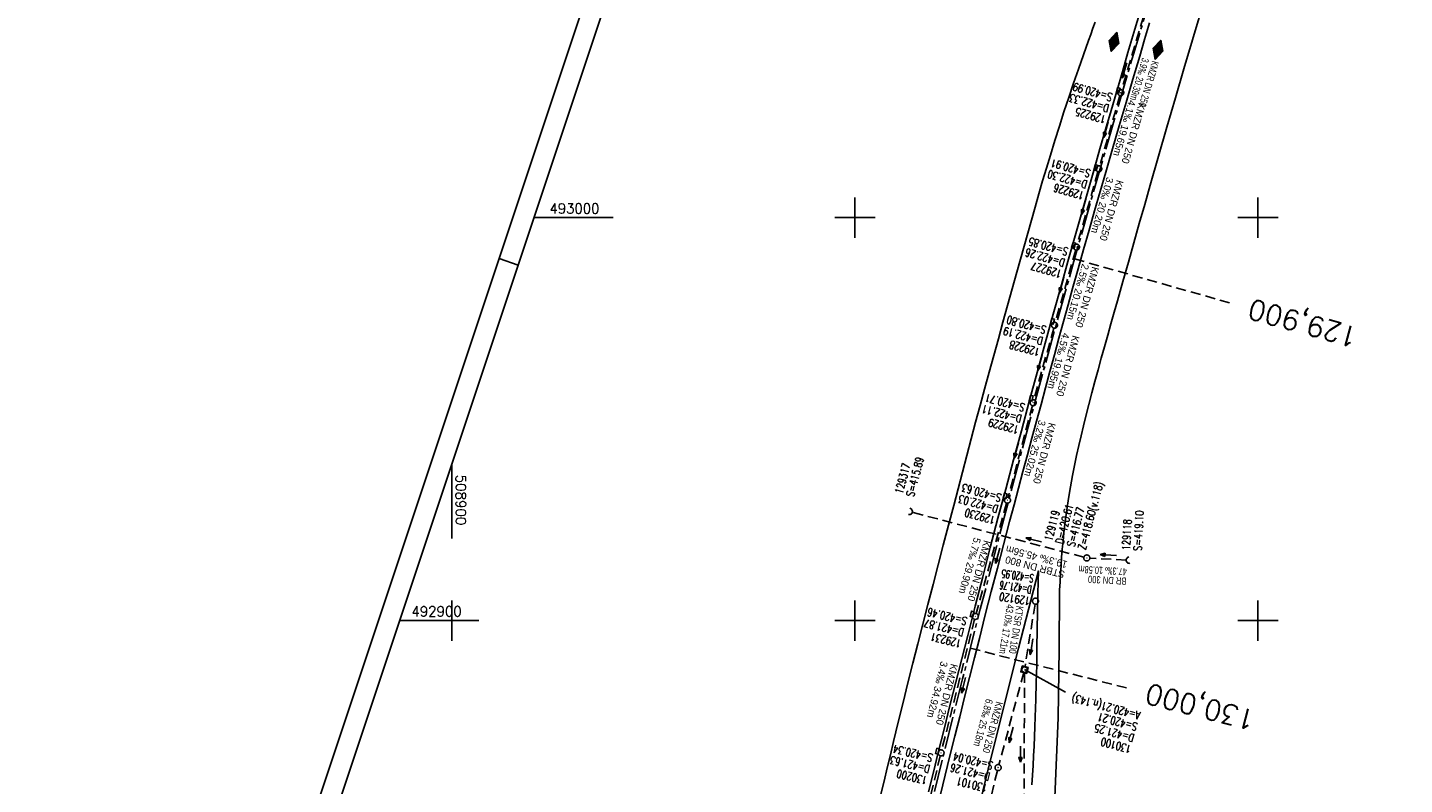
# Model space of a CAD drawing. Extents: x 508795 to 509435, y 492545 to 493716.
# Tile 3 of 9: x 508795 to 509136, y 492859 to 493047. Entities that reach past the tile are written whole.
import ezdxf
from ezdxf.enums import TextEntityAlignment as Align

# ---------------------------------------------------------------- set-up
doc = ezdxf.new("R2010")
doc.units = 0
doc.header["$LTSCALE"] = 10
doc.header["$MEASUREMENT"] = 0
for name, pattern in [('ACHSE', [5.5, 4, -0.5, 0.5, -0.5]), ('LT00', [0]), ('LT17', [0.15, 0.1, -0.05]), ('STRICHLINIE2', [0.375, 0.25, -0.125])]:
    doc.linetypes.add(name, pattern=pattern)
doc.layers.get('0').update_dxf_attribs({"linetype": 'LT00'})
for name, color, linetype in [('-BESCH', 7, 'STRICHLINIE2'), ('-BKAN004', 140, 'LT00'), ('-BSCH004', 5, 'LT00'), ('-Halt-Pfeil', 4, 'LT00'), ('A-TEXT-KILOMETER', 30, 'LT17'), ('AX-020', 250, 'ACHSE'), ('HTP_OST', 11, 'LT00'), ('HTP_WEST', 11, 'LT00'), ('RAHMEN', 250, 'Continuous'), ('V_AFBR_BAB', 1, 'LT00'), ('V_BFBR_BAB', 1, 'LT00'), ('V_KA_MULD', 182, 'LT00'), ('V_KA_PRUF', 182, 'LT00'), ('V_RASTER', 250, 'LT00'), ('V_SINKK', 182, 'LT00'), ('V_UK_DURCH', 182, 'LT00')]:
    doc.layers.add(name, color=color, linetype=linetype)
doc.styles.add('Haltungsbeschriftung', font='ARIAL.TTF', dxfattribs={"width": 0.75})
doc.styles.add('Kilometrierung', font='romans.shx')
doc.styles.add('schachtbeschriftung', font='romans.shx', dxfattribs={"height": 2})
doc.styles.get("Standard").update_dxf_attribs({"font": 'romans.shx', "width": 0.8})

# ---------------------------------------------------------------- blocks, each defined once
blk = doc.blocks.new('SYMB1107')
at = {"color": 0, "linetype": 'ByBlock'}
for points in [[(-0.2, 0), (-0.196157, 0.039018), (-0.184776, 0.076537), (-0.166294, 0.111114), (-0.141421, 0.141421), (-0.111114, 0.166294), (-0.076537, 0.184776), (-0.039018, 0.196157), (0, 0.2)], [(0, 0.2), (0.039018, 0.196157), (0.076537, 0.184776), (0.111114, 0.166294), (0.141421, 0.141421), (0.166294, 0.111114), (0.184776, 0.076537), (0.196157, 0.039018), (0.2, 0)]]:
    blk.add_lwpolyline(points, dxfattribs=at)
blk = doc.blocks.new('SYMB0003')
at = {"color": 0, "linetype": 'ByBlock'}
for p, q in [((-0.015712, 0), (0.010166, 0.012015)), ((0, -0.021257), (-0.015712, 0)), ((0.010166, 0.012015), (0, -0.021257))]:
    blk.add_line(p, q, dxfattribs=at)
for points in [[(-0.031395, 0.499013), (-0.093691, 0.491144), (-0.154509, 0.475528), (-0.21289, 0.452414), (-0.267913, 0.422164), (-0.318712, 0.385257), (-0.364484, 0.342274), (-0.404509, 0.293893), (-0.438154, 0.240877), (-0.464888, 0.184062), (-0.484292, 0.124345), (-0.496058, 0.062667), (-0.5, 0)], [(-0.5, 0), (-0.496058, -0.062667), (-0.484292, -0.124345), (-0.464888, -0.184062), (-0.438154, -0.240877), (-0.404509, -0.293893), (-0.364485, -0.342274), (-0.318712, -0.385257), (-0.267914, -0.422164), (-0.21289, -0.452414), (-0.154509, -0.475529), (-0.093691, -0.491144), (-0.031395, -0.499014), (0.031395, -0.499014)], [(0.5, 0), (0.496057, 0.062667), (0.484292, 0.124345), (0.464888, 0.184062), (0.438153, 0.240877), (0.404509, 0.293893), (0.364484, 0.342274), (0.318712, 0.385257), (0.267913, 0.422164), (0.21289, 0.452414), (0.154509, 0.475528), (0.093691, 0.491144), (0.031395, 0.499013), (-0.031395, 0.499013)], [(0.031395, -0.499014), (0.093691, -0.491144), (0.154509, -0.475529), (0.21289, -0.452414), (0.267914, -0.422164), (0.318712, -0.385257), (0.364485, -0.342274), (0.404509, -0.293893), (0.438154, -0.240877), (0.464889, -0.184062), (0.484292, -0.124345), (0.496058, -0.062667), (0.5, 0)]]:
    blk.add_lwpolyline(points, dxfattribs=at)
blk = doc.blocks.new('SYMB1210')
at = {"color": 0, "linetype": 'ByBlock'}
blk.add_line((0.018815, -0.179014), (0.055623, -0.17119), dxfattribs=at)
for points in [[(-0.2, -0.2), (-0.2, 0.2), (0.2, 0.2), (0.2, -0.2), (-0.2, -0.2)], [(0.018815, 0.179014), (-0.018815, 0.179014), (-0.055623, 0.17119), (-0.09, 0.155885), (-0.120444, 0.133766), (-0.145623, 0.105801), (-0.164438, 0.073213), (-0.176067, 0.037424), (-0.18, 0)], [(-0.18, 0), (-0.176067, -0.037424), (-0.164438, -0.073213), (-0.145623, -0.105801), (-0.120444, -0.133766), (-0.09, -0.155885), (-0.055623, -0.17119), (-0.018815, -0.179014), (0.018815, -0.179014)], [(0.18, 0), (0.176067, 0.037424), (0.164438, 0.073213), (0.145623, 0.105801), (0.120444, 0.133766), (0.09, 0.155885), (0.055623, 0.17119), (0.018815, 0.179014)], [(0.055623, -0.17119), (0.09, -0.155885), (0.120444, -0.133766), (0.145623, -0.105801), (0.164438, -0.073213), (0.176067, -0.037424), (0.18, 0)]]:
    blk.add_lwpolyline(points, dxfattribs=at)
blk = doc.blocks.new('SYMB0652')
at = {"color": 0, "linetype": 'ByBlock'}
blk.add_lwpolyline([(-0.15, -0.075), (0.15, -0.075), (0.15, 0.075), (-0.15, 0.075), (-0.15, -0.075)], dxfattribs=at)
blk = doc.blocks.new('SYMB0071')
at = {"color": 0, "linetype": 'ByBlock'}
for p, q in [((-0.5, 0), (0, 0.25)), ((0, -0.25), (-0.5, 0)), ((-0.5, 0), (-0.5, 0)), ((-0.48, -0.01), (-0.48, 0.01)), ((-0.46, -0.02), (-0.46, 0.02)), ((-0.44, -0.03), (-0.44, 0.03)), ((-0.42, -0.04), (-0.42, 0.04)), ((-0.4, -0.05), (-0.4, 0.05)), ((-0.38, -0.06), (-0.38, 0.06)), ((-0.36, -0.07), (-0.36, 0.07)), ((-0.34, -0.08), (-0.34, 0.08)), ((-0.32, -0.09), (-0.32, 0.09)), ((-0.3, -0.1), (-0.3, 0.1)), ((-0.28, -0.11), (-0.28, 0.11)), ((-0.26, -0.12), (-0.26, 0.12)), ((-0.24, -0.13), (-0.24, 0.13)), ((-0.22, -0.14), (-0.22, 0.14)), ((-0.2, -0.15), (-0.2, 0.15)), ((-0.18, -0.16), (-0.18, 0.16)), ((-0.16, -0.17), (-0.16, 0.17)), ((-0.14, -0.18), (-0.14, 0.18)), ((-0.12, -0.19), (-0.12, 0.19)), ((-0.1, -0.2), (-0.1, 0.2)), ((-0.08, -0.21), (-0.08, 0.21)), ((-0.06, -0.22), (-0.06, 0.22)), ((-0.04, -0.23), (-0.04, 0.23)), ((-0.02, -0.24), (-0.02, 0.24)), ((0, 0.25), (0.5, 0)), ((0, -0.25), (0, 0.25)), ((0.5, 0), (0, -0.25)), ((0.02, -0.24), (0.02, 0.24)), ((0.04, -0.23), (0.04, 0.23)), ((0.06, -0.22), (0.06, 0.22)), ((0.08, -0.21), (0.08, 0.21)), ((0.1, -0.2), (0.1, 0.2)), ((0.12, -0.19), (0.12, 0.19)), ((0.14, -0.18), (0.14, 0.18)), ((0.16, -0.17), (0.16, 0.17)), ((0.18, -0.16), (0.18, 0.16)), ((0.2, -0.15), (0.2, 0.15)), ((0.22, -0.14), (0.22, 0.14)), ((0.24, -0.13), (0.24, 0.13)), ((0.26, -0.12), (0.26, 0.12)), ((0.28, -0.11), (0.28, 0.11)), ((0.3, -0.1), (0.3, 0.1)), ((0.32, -0.09), (0.32, 0.09)), ((0.34, -0.08), (0.34, 0.08)), ((0.36, -0.07), (0.36, 0.07)), ((0.38, -0.06), (0.38, 0.06)), ((0.4, -0.05), (0.4, 0.05)), ((0.42, -0.04), (0.42, 0.04)), ((0.44, -0.03), (0.44, 0.03)), ((0.46, -0.02), (0.46, 0.02)), ((0.48, -0.01), (0.48, 0.01))]:
    blk.add_line(p, q, dxfattribs=at)
blk = doc.blocks.new('SYMB0070')
at = {"color": 0, "linetype": 'ByBlock'}
for p, q in [((-0.5, 0), (0.2, 0)), ((0.5, 0), (0.2, 0.1)), ((0.2, 0.1), (0.2, 0)), ((0.468, 0), (0.21, 0.086)), ((0.21, 0.086), (0.21, -0.086)), ((0.21, -0.086), (0.468, 0)), ((0.22, -0.072), (0.437, 0)), ((0.23, -0.058), (0.405, 0)), ((0.24, -0.045), (0.374, 0)), ((0.342, 0), (0.25, 0.031)), ((0.25, 0.031), (0.25, -0.031)), ((0.25, -0.031), (0.342, 0)), ((0.26, -0.017), (0.31, 0)), ((0.27, -0.003), (0.279, 0))]:
    blk.add_line(p, q, dxfattribs=at)
for points in [[(0.2, 0), (0.2, -0.1), (0.5, 0)], [(0.437, 0), (0.22, 0.072), (0.22, -0.072)], [(0.405, 0), (0.23, 0.058), (0.23, -0.058)], [(0.374, 0), (0.24, 0.045), (0.24, -0.045)], [(0.31, 0), (0.26, 0.017), (0.26, -0.017)], [(0.279, 0), (0.27, 0.003), (0.27, -0.003)]]:
    blk.add_lwpolyline(points, dxfattribs=at)

msp = doc.modelspace()

# ---------------------------------------------------------------- linework, layer by layer
at = {"layer": '-BESCH'}
for p, q in [((509071.57, 493049.8), (509066.17, 493031.69)), ((509065.75, 493030.25), (509060.73, 493012.81)), ((509060.31, 493011.37), (509055.19, 492993.39)), ((509054.78, 492991.95), (509049.73, 492974)), ((509049.32, 492972.55), (509044.43, 492954.77)), ((509044.03, 492953.32), (509038.03, 492930.57)), ((509056.81, 492915.71), (509014.2, 492926.88)), ((509037.64, 492929.13), (509030.07, 492901.75)), ((509067.35, 492915.01), (509058.29, 492915.48)), ((509044.69, 492904.06), (509042.21, 492888.56)), ((509029.69, 492900.3), (509021.55, 492867.89)), ((509041.89, 492887.09), (509035.73, 492864.23)), ((509042.08, 492887.03), (509041.96, 492852.95)), ((509021.19, 492866.43), (509012.14, 492829.01)), ((509035.35, 492862.77), (509029.76, 492840.06))]:
    msp.add_line(p, q, dxfattribs=at)
at = {"layer": '-BSCH004'}
msp.add_line((509052.27, 492882.23), (509042.09, 492887.81), dxfattribs=at)
at = {"layer": 'A-TEXT-KILOMETER', "ltscale": 2.5}
msp.add_line((509054.48, 492989.74), (509092.97, 492978.83), dxfattribs=at)
at = {"layer": 'A-TEXT-KILOMETER', "ltscale": 2.5, "flags": 128}
msp.add_lwpolyline([(509028.63, 492893.14), (509036, 492891.26), (509067.41, 492883.27)], dxfattribs=at)
at = {"layer": 'AX-020', "ltscale": 0.2, "flags": 128}
msp.add_lwpolyline([(509300.12, 493640.36), (509292.74, 493624.93), (509285.1, 493608.75), (509277.52, 493592.55), (509270.02, 493576.31), (509262.6, 493560.03), (509255.24, 493543.72), (509247.96, 493527.38), (509240.76, 493511.01), (509233.62, 493494.61), (509226.56, 493478.17), (509219.58, 493461.7), (509212.66, 493445.2), (509205.82, 493428.68), (509199.06, 493412.12), (509192.37, 493395.53), (509185.75, 493378.91), (509179.21, 493362.26), (509172.74, 493345.58), (509166.34, 493328.87), (509160.02, 493312.14), (509153.78, 493295.37), (509147.61, 493278.58), (509141.52, 493261.76), (509135.5, 493244.92), (509129.56, 493228.05), (509123.69, 493211.15), (509117.9, 493194.22), (509112.18, 493177.27), (509106.54, 493160.29), (509100.98, 493143.29), (509095.49, 493126.27), (509090.08, 493109.22), (509084.74, 493092.14), (509079.48, 493075.05), (509074.3, 493057.92), (509069.19, 493040.78), (509064.16, 493023.61), (509059.21, 493006.42), (509054.34, 492989.21), (509049.54, 492971.98), (509044.81, 492954.73), (509040.17, 492937.45), (509035.6, 492920.15), (509031.11, 492902.84), (509026.7, 492885.5), (509022.37, 492868.15), (509018.11, 492850.77), (509013.93, 492833.38), (509009.83, 492815.97), (509005.81, 492798.54), (509001.86, 492781.09), (508998.49, 492765.87)], dxfattribs=at)
at = {"layer": 'RAHMEN'}
msp.add_line((508911.71, 492989.8), (508916.46, 492988.22), dxfattribs=at)
for points in [[(509153.62, 493715.55), (508794.71, 492638.79), (509076.47, 492544.87), (509435.38, 493621.63), (509153.62, 493715.55)], [(509150.46, 493690.25), (508857.96, 492812.71), (509130.23, 492721.96), (509422.73, 493599.49), (509150.46, 493690.25)]]:
    msp.add_lwpolyline(points, dxfattribs=at)
at = {"layer": 'V_AFBR_BAB'}
msp.add_lwpolyline([(509045.18, 492893.25), (509045.4, 492906.74), (509045.54, 492912.32), (509040.56, 492893.15), (509033.28, 492864.08), (509026.19, 492834.95), (509019.39, 492805.81), (509012.69, 492776.69), (509009.52, 492762.19)], dxfattribs=at)
at = {"layer": 'V_AFBR_BAB', "color": 0}
for points in [[(509050.78, 492907.55), (509050.8, 492906.92), (509050.67, 492892.98), (509050.4, 492875.82), (509049.6, 492856.13)], [(509043.89, 492859.2), (509044.06, 492861.61), (509044.21, 492864.02), (509044.35, 492866.43), (509044.46, 492868.84), (509044.57, 492871.25), (509044.66, 492873.66), (509044.74, 492876.08), (509044.88, 492880.37), (509045, 492884.66), (509045.1, 492888.96), (509045.18, 492893.25)]]:
    msp.add_lwpolyline(points, dxfattribs=at)
at = {"layer": 'V_BFBR_BAB', "color": 0}
for points in [[(509071.18, 493052.49), (509069.46, 493046.73), (509067.76, 493040.96), (509066.36, 493036.18), (509064.96, 493031.39), (509063.57, 493026.6), (509062.19, 493021.81), (509060.81, 493017.02), (509059.43, 493012.23), (509057.78, 493006.44), (509056.13, 493000.66), (509054.49, 492994.87), (509052.86, 492989.08), (509051.24, 492983.29), (509049.22, 492976.05), (509047.22, 492968.81), (509045.23, 492961.57), (509043.25, 492954.32), (509041.3, 492947.09), (509039.35, 492939.85), (509037.42, 492932.62), (509035.5, 492925.38), (509033.6, 492918.12), (509031.71, 492910.86), (509029.84, 492903.59), (509027.98, 492896.32), (509026.5, 492890.51), (509025.03, 492884.7), (509023.56, 492878.88), (509022.11, 492873.07), (509020.67, 492867.24), (509019.48, 492862.37), (509018.29, 492857.5)], [(509050.78, 492907.55), (509050.9, 492909.58), (509051.03, 492911.61), (509051.16, 492913.64), (509051.3, 492915.66), (509051.46, 492917.69), (509051.64, 492919.71), (509051.84, 492921.74), (509052.17, 492924.6), (509052.55, 492927.46), (509052.99, 492930.31), (509053.47, 492933.16), (509053.99, 492936), (509054.48, 492938.47), (509055, 492940.94), (509055.55, 492943.4), (509056.12, 492945.85), (509056.71, 492948.3), (509057.32, 492950.75), (509058.05, 492953.62), (509058.8, 492956.49), (509059.56, 492959.35), (509060.34, 492962.21), (509061.12, 492965.07), (509061.92, 492967.92), (509062.72, 492970.78), (509063.53, 492973.63), (509064.34, 492976.48), (509065.15, 492979.33), (509066.51, 492984.11), (509067.87, 492988.9), (509069.22, 492993.69), (509070.57, 492998.48), (509071.93, 493003.26), (509073.29, 493008.05), (509075.35, 493015.26), (509077.43, 493022.46), (509079.52, 493029.67), (509081.63, 493036.86), (509083.76, 493044.06), (509085.9, 493051.26)], [(509073.11, 493048.34), (509071.89, 493044.21), (509070.68, 493040.07), (509068.98, 493034.31), (509067.29, 493028.55), (509065.6, 493022.79), (509063.92, 493017.02), (509062.24, 493011.25), (509060.85, 493006.46), (509059.47, 493001.66), (509058.09, 492996.85), (509056.72, 492992.05), (509055.37, 492987.24), (509054.02, 492982.43), (509052.89, 492978.31), (509051.76, 492974.19), (509050.63, 492970.07), (509049.52, 492965.95), (509048.4, 492961.82), (509047.29, 492957.7), (509046.18, 492953.57), (509045.06, 492949.43), (509043.94, 492945.29), (509042.82, 492941.15), (509041.7, 492937.01), (509040.59, 492932.87), (509039.48, 492928.73), (509038.38, 492924.59), (509036.86, 492918.79), (509035.35, 492912.99), (509033.85, 492907.19), (509032.36, 492901.38), (509030.89, 492895.57), (509029.66, 492890.71), (509028.44, 492885.86), (509027.22, 492881), (509026.01, 492876.14), (509024.8, 492871.28), (509023.59, 492866.41), (509016.5, 492837.33)], [(509036.74, 492974), (509035.59, 492969.87), (509034.44, 492965.73), (509033.3, 492961.59), (509032.17, 492957.44), (509031.06, 492953.32), (509029.95, 492949.2), (509028.85, 492945.08), (509027.76, 492940.95), (509026.67, 492936.82), (509025.59, 492932.69), (509024.51, 492928.56), (509023.22, 492923.65), (509021.94, 492918.74), (509020.66, 492913.83), (509019.39, 492908.92), (509018.12, 492904), (509016.86, 492899.09), (509015.62, 492894.23), (509014.39, 492889.38), (509013.17, 492884.52), (509011.96, 492879.66), (509010.76, 492874.8), (509009.58, 492869.94), (509008.79, 492866.67), (509008, 492863.41), (509007.22, 492860.15), (509006.44, 492856.89)]]:
    msp.add_lwpolyline(points, dxfattribs=at)
at = {"layer": 'V_BFBR_BAB'}
msp.add_lwpolyline([(509059.58, 493048.51), (509059.05, 493046.97), (509058.5, 493045.44), (509057.96, 493043.91), (509056.71, 493040.38), (509055.47, 493036.85), (509054.26, 493033.31), (509053.06, 493029.76), (509051.88, 493026.21), (509050.73, 493022.65), (509049.6, 493019.08), (509048.49, 493015.51), (509047.52, 493012.29), (509046.56, 493009.07), (509045.63, 493005.84), (509044.7, 493002.61), (509043.79, 492999.37), (509042.88, 492996.14), (509041.98, 492992.9), (509041.08, 492989.66), (509040.19, 492986.42), (509039.04, 492982.28), (509037.89, 492978.14), (509036.74, 492974)], dxfattribs=at)
at = {"layer": 'V_RASTER'}
for p, q in [((509000, 492995), (509000, 493005)), ((509100, 493005), (509100, 492995)), ((508920.38, 493000), (508940.05, 493000)), ((508995, 493000), (509005, 493000)), ((509095, 493000), (509105, 493000)), ((508900, 492938.85), (508900, 492920.35)), ((508900, 492905), (508900, 492895)), ((508900, 492905), (508900, 492895)), ((509000, 492895), (509000, 492905)), ((509100, 492905), (509100, 492895)), ((508906.72, 492900), (508887.05, 492900)), ((509005, 492900), (508995, 492900)), ((509105, 492900), (509095, 492900))]:
    msp.add_line(p, q, dxfattribs=at)

# ---------------------------------------------------------------- block references
at = {"layer": '-Halt-Pfeil', "yscale": 4.00000000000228, "zscale": 4}
for p, xscale, rotation in [((509066.86, 493036.46), 4.000000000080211, 253.4085269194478), ((509062.28, 493021.81), 4.000000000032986, 253.9334969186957), ((509056.79, 493002.65), 3.999999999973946, 254.0910269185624), ((509051.29, 492983.24), 3.999999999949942, 254.2729969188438), ((509045.91, 492963.93), 3.999999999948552, 254.6056769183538), ((509040.06, 492942.2), 3.999999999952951, 255.2046969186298), ((509044.35, 492920.01), 4.00000000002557, 165.3063469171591), ((509035.39, 492916.06), 4.000000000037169, 254.5496169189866), ((509062.87, 492916.25), 3.999999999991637, 177.0596669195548), ((509043.82, 492893.46), 4.000000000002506, 260.8839169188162), ((509026.97, 492883.95), 3.999999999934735, 255.9058169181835), ((509038.77, 492871.62), 3.999999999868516, 254.9104169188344), ((509041.07, 492866.84), 3.999999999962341, 269.5653169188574)]:
    msp.add_blockref('SYMB0070', p, dxfattribs=dict(at, xscale=xscale, rotation=rotation))
at = {"layer": 'HTP_OST', "xscale": 4.999999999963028, "yscale": 5.000000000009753, "zscale": 5, "rotation": 253.506506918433}
msp.add_blockref('SYMB0071', (509075.19, 493041.65), dxfattribs=at)
at = {"layer": 'HTP_WEST', "xscale": 5.000000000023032, "yscale": 5.000000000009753, "zscale": 5, "rotation": 253.5240969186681}
msp.add_blockref('SYMB0071', (509064.28, 493043.57), dxfattribs=at)
at = {"layer": 'V_KA_MULD', "xscale": 3.800000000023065, "yscale": 3.799999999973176, "zscale": 3.8, "rotation": 165.9331504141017}
msp.add_blockref('SYMB1210', (509042.09, 492887.81), dxfattribs=at)
at = {"layer": 'V_KA_PRUF', "xscale": 1.499999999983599, "yscale": 1.500000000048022, "zscale": 1.5, "rotation": 251.5653169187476}
for p in [(509065.96, 493030.97), (509060.52, 493012.09), (509054.98, 492992.67), (509049.52, 492973.28), (509044.23, 492954.04), (509037.84, 492929.85), (509057.54, 492915.52), (509044.81, 492904.8), (509029.87, 492901.03), (509021.37, 492867.16), (509035.53, 492863.5)]:
    msp.add_blockref('SYMB0003', p, dxfattribs=at)
at = {"layer": 'V_SINKK', "yscale": 4.50000000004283, "zscale": 4.5}
for p, xscale, rotation in [((509065.3, 493031.53), 4.50000000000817, 73.67123228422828), ((509059.76, 493012.39), 4.499999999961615, 73.97157991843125), ((509054.26, 492993.09), 4.499999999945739, 74.47775620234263), ((509049.01, 492974.24), 4.500000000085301, 254.4350047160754), ((509043.76, 492955.17), 4.499999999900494, 254.941969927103), ((509037.26, 492930.9), 4.500000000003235, 75.05177671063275), ((509029.07, 492901.59), 4.499999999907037, 75.6409367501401), ((509020.51, 492867.57), 4.500000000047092, 255.7484249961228)]:
    msp.add_blockref('SYMB0652', p, dxfattribs=dict(at, xscale=xscale, rotation=rotation))
at = {"layer": 'V_UK_DURCH', "yscale": 4.00000000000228, "zscale": 4}
for p, xscale, rotation in [((509013.47, 492927.07), 4.000000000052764, 255.72071327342), ((509068.1, 492914.98), 3.999999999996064, 100.7294293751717)]:
    msp.add_blockref('SYMB1107', p, dxfattribs=dict(at, xscale=xscale, rotation=rotation))

# ---------------------------------------------------------------- texts
at = {"layer": '-BKAN004', "style": 'Haltungsbeschriftung'}
for s, rotation, width, p in [('3.9‰ 20.39m', 253.4085, 0.6, (509071.3, 493039.75)), ('KMZR DN 250', 253.4085, 0.6, (509073.76, 493039.02)), ('4.1‰ 19.65m', 253.9335, 0.95, (509067.98, 493029.31)), ('KMZR DN 250', 253.9335, 0.95, (509070.44, 493028.6)), ('3.0‰ 20.20m', 254.091, 0.95, (509062.48, 493010.16)), ('KMZR DN 250', 254.091, 0.95, (509064.94, 493009.46)), ('2.5‰ 20.15m', 254.273, 0.95, (509056.41, 492988.65)), ('KMZR DN 250', 254.273, 0.95, (509058.87, 492987.95)), ('4.5‰ 19.95m', 254.6057, 0.95, (509051.57, 492971.56)), ('KMZR DN 250', 254.6057, 0.95, (509054.04, 492970.88)), ('3.2‰ 25.02m', 255.2047, 0.95, (509045.64, 492949.89)), ('KMZR DN 250', 255.2047, 0.95, (509048.12, 492949.24)), ('5.7‰ 29.90m', 254.5496, 0.95, (509029.55, 492920.74)), ('KMZR DN 250', 254.5496, 0.95, (509032.02, 492920.06)), ('19.3‰ 45.56m', 165.3063, 0.95, (509052.87, 492914.67)), ('STBR DN 800', 165.3063, 0.95, (509052.23, 492912.2)), ('47.3‰ 10.58m', 177.0597, 0.7, (509067.51, 492913)), ('BR DN 300', 177.0597, 0.75, (509067.41, 492910.65)), ('43.0‰ 17.21m', 260.8839, 0.75, (509037.72, 492904.11)), ('KTSR DN 100', 260.8839, 0.75, (509040.09, 492903.73)), ('3.4‰ 34.92m', 255.9058, 0.95, (509021.34, 492890.03)), ('KMZR DN 250', 255.9058, 0.95, (509023.83, 492889.4)), ('6.8‰ 25.18m', 254.9104, 0.8, (509032.56, 492880.7)), ('KMZR DN 250', 254.9104, 0.8, (509035.04, 492880.04))]:
    msp.add_text(s, height=1.8, rotation=rotation, dxfattribs=dict(at, width=width)).set_placement(p)
at = {"layer": '-BSCH004', "style": 'schachtbeschriftung'}
for s, rotation, width, p in [('S=420.99', 163.9335, 0.75, (509064.07, 493030.74)), ('D=422.33', 163.9335, 0.75, (509063.27, 493027.97)), ('129225', 163.9335, 0.75, (509062.47, 493025.2)), ('S=420.91', 164.091, 0.75, (509058.63, 493011.85)), ('D=422.30', 164.091, 0.75, (509057.84, 493009.08)), ('129226', 164.091, 0.75, (509057.05, 493006.31)), ('D=422.26', 164.273, 0.75, (509052.31, 492989.65)), ('S=420.85', 164.273, 0.75, (509053.1, 492992.42)), ('129227', 164.273, 0.75, (509051.53, 492986.88)), ('S=420.80', 164.6057, 0.75, (509047.64, 492973.02)), ('D=422.19', 164.6057, 0.75, (509046.87, 492970.24)), ('129228', 164.6057, 0.75, (509046.11, 492967.47)), ('S=420.71', 165.2047, 0.75, (509042.34, 492953.76)), ('D=422.11', 165.2047, 0.75, (509041.61, 492950.98)), ('129229', 165.2047, 0.75, (509040.87, 492948.2)), ('129317', 75.3063, 0.75, (509011.82, 492931.29)), ('S=415.89', 75.3063, 0.75, (509014.6, 492930.56)), ('S=420.63', 164.5496, 0.75, (509036.53, 492931.33)), ('D=422.03', 164.5496, 0.75, (509035.76, 492928.55)), ('Z=418.60(v.118)', 75.3063, 0.75, (509057.25, 492917.4)), ('129230', 164.5496, 0.75, (509034.99, 492925.78)), ('D=420.61', 75.3063, 0.75, (509051.68, 492918.86)), ('S=416.77', 75.3063, 0.75, (509054.47, 492918.13)), ('129119', 75.3063, 0.75, (509048.9, 492919.59)), ('129118', 87.0597, 0.75, (509068.25, 492917.38)), ('S=419.10', 87.0597, 0.75, (509071.12, 492917.23)), ('D=421.76', 170.8839, 0.6, (509044.04, 492908.58)), ('S=420.95', 170.8839, 0.6, (509044.5, 492911.42)), ('129120', 170.8839, 0.75, (509043.59, 492905.73)), ('S=420.46', 165.9058, 0.75, (509027.99, 492900.73)), ('D=421.87', 165.9058, 0.75, (509027.29, 492897.94)), ('129231', 165.9058, 0.75, (509026.59, 492895.14)), ('A=420.21(n.143)', 164.9104, 0.75, (509071.02, 492877.3)), ('S=420.21', 164.9104, 0.75, (509070.27, 492874.52)), ('D=421.25', 164.9104, 0.75, (509069.52, 492871.74)), ('S=420.34', 166.4146, 0.75, (509019.49, 492866.84)), ('130100', 164.9104, 0.75, (509068.77, 492868.96)), ('D=421.63', 166.4146, 0.75, (509018.81, 492864.04)), ('S=420.04', 166.1585, 0.75, (509034.43, 492864.92)), ('130200', 166.4146, 0.75, (509018.14, 492861.24)), ('D=421.26', 166.1585, 0.75, (509033.74, 492862.13)), ('130101', 166.1585, 0.75, (509033.05, 492859.33))]:
    msp.add_text(s, height=2, rotation=rotation, dxfattribs=dict(at, width=width)).set_placement(p)
at = {"layer": 'A-TEXT-KILOMETER', "style": 'Kilometrierung'}
for s, rotation, p in [('129,900', 164.5892, (509097.78, 492977.47)), ('130,000', 165.6145, (509072.25, 492882.03))]:
    msp.add_text(s, height=5, rotation=rotation, dxfattribs=at).set_placement(p, align=Align.MIDDLE_RIGHT)
at = {"layer": 'V_RASTER'}
for s, rotation, width, p in [(' 493000', 0.0003, 0.965, (508922.55, 493001)), (' 508900', 270.0003, 0.976, (508901, 492937.85)), (' 492900', 0.0003, 0.969, (508888.31, 492901.03))]:
    msp.add_text(s, height=2.5, rotation=rotation, dxfattribs=dict(at, width=width)).set_placement(p)

doc.saveas('drawing.dxf')
